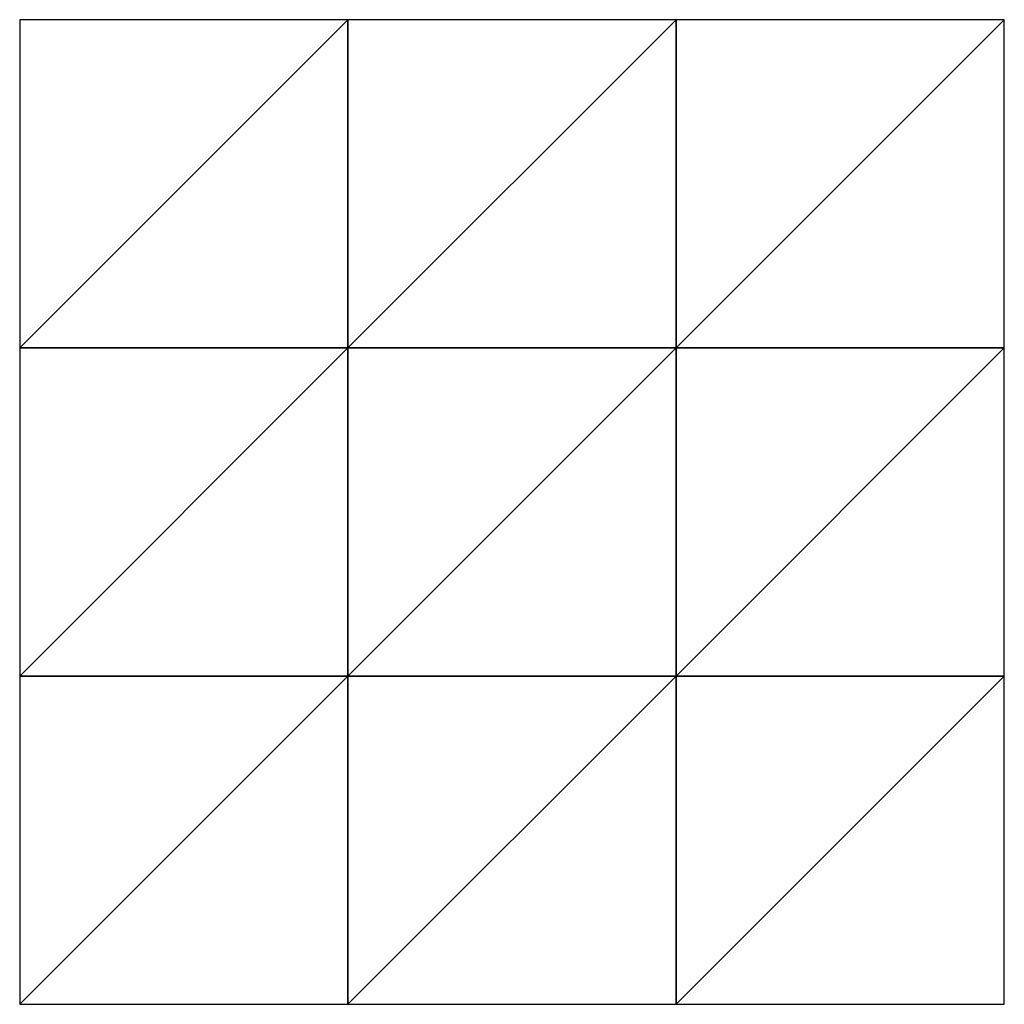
# Model space of a CAD drawing. Header units: metres. Extents: x 0 to 3, y 0 to 3.
import ezdxf

# ---------------------------------------------------------------- set-up
doc = ezdxf.new("R2010")
doc.units = ezdxf.units.M
doc.layers.add('COLOURED', color=7, linetype='CONTINUOUS')

msp = doc.modelspace()

# ---------------------------------------------------------------- linework, layer by layer
at = {"layer": 'COLOURED'}
for points in [[(0, 2), (1, 2), (1, 3)], [(0, 2), (1, 3), (0, 3)], [(1, 2), (2, 2), (2, 3)], [(1, 2), (2, 3), (1, 3)], [(2, 2), (3, 2), (3, 3)], [(2, 2), (3, 3), (2, 3)], [(0, 1), (1, 1), (1, 2)], [(0, 1), (1, 2), (0, 2)], [(1, 1), (2, 1), (2, 2)], [(1, 1), (2, 2), (1, 2)], [(2, 1), (3, 1), (3, 2)], [(2, 1), (3, 2), (2, 2)], [(0, 0), (1, 0), (1, 1)], [(0, 0), (1, 1), (0, 1)], [(1, 0), (2, 0), (2, 1)], [(1, 0), (2, 1), (1, 1)], [(2, 0), (3, 0), (3, 1)], [(2, 0), (3, 1), (2, 1)]]:
    msp.add_3dface(points, dxfattribs=at)

doc.saveas('drawing.dxf')
